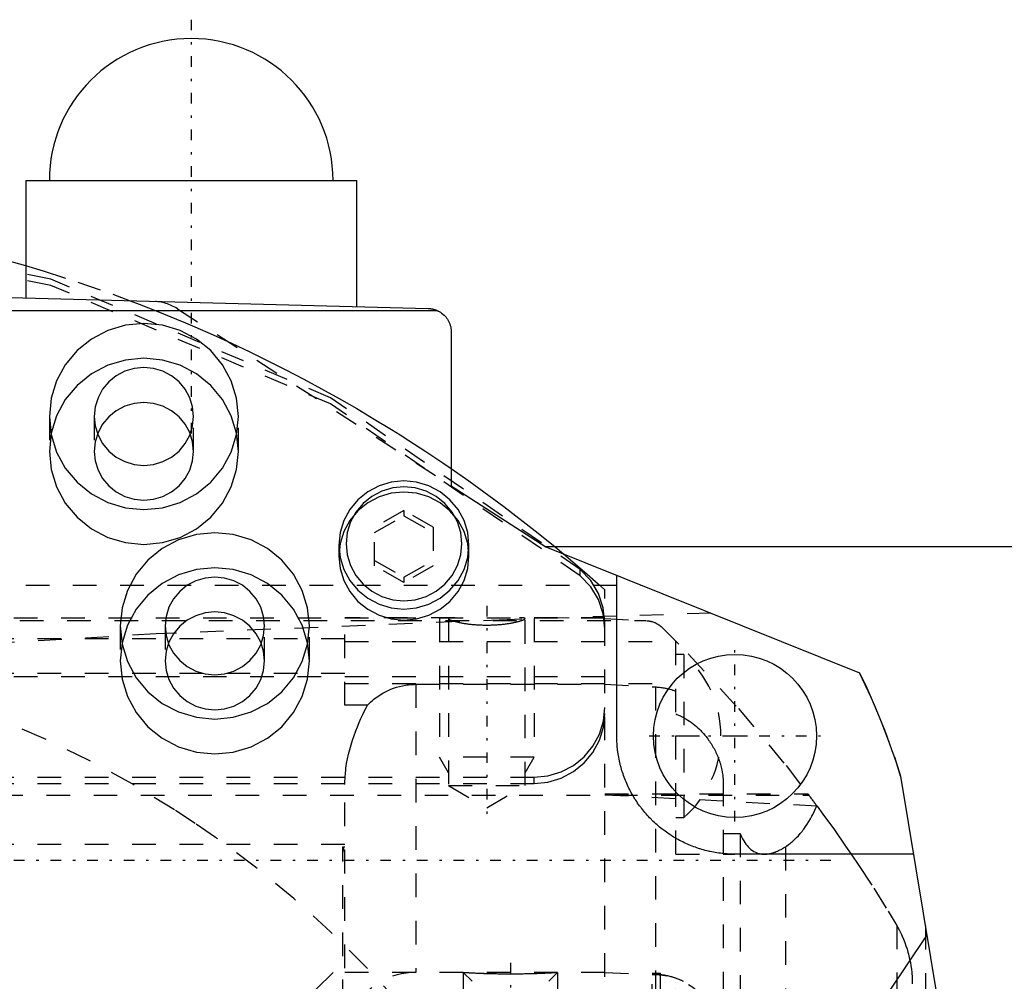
# Model space of a CAD drawing. Extents: x -109 to 109, y -1 to 737.
# Tile 10 of 11: x 18 to 59, y 601 to 641. Entities that reach past the tile are written whole.
import ezdxf

# ---------------------------------------------------------------- set-up
doc = ezdxf.new("R2010")
doc.units = 0
doc.linetypes.add('CENTER', pattern=[1.5, 0.45, -0.5, 0.05, -0.5])
doc.linetypes.add('DASHED', pattern=[2, 1, -1])
for name, color, linetype in [('AM_0', 7, 'CONTINUOUS'), ('AM_3', 7, 'DASHED'), ('AM_7', 7, 'CENTER')]:
    doc.layers.add(name, color=color, linetype=linetype)

msp = doc.modelspace()

# ---------------------------------------------------------------- linework, layer by layer
at = {"layer": 'AM_0', "color": 7, "linetype": 'CONTINUOUS'}
for p, q in [((18, 634.5), (18, 629.529)), ((18, 634.5), (32, 634.5)), ((32, 629.162), (32, 634.5)), ((0, 630), (35.026, 629.083)), ((-24.527, 629), (35.399, 629)), ((36, 628.083), (36, 621.585)), ((36, 621.585), (40, 619)), ((64.8, 619), (40, 619)), ((40, 619), (53.27, 613.666)), ((43, 611), (43, 617.794)), ((55.006, 609.302), (58, 591.16)), ((55.551, 606), (48, 606))]:
    msp.add_line(p, q, dxfattribs=at)
for points in [[(0, 633.5, 0), (0.484, 633.498, 0), (1.458, 633.483, 0), (2.437, 633.453, 0), (2.929, 633.432, 0), (3.422, 633.408, 0), (4.411, 633.347, 0), (5.405, 633.27, 0), (6.403, 633.176, 0), (7.404, 633.067, 0), (8.408, 632.941, 0), (8.911, 632.872, 0), (9.414, 632.798, 0), (10.422, 632.639, 0), (11.432, 632.463, 0), (12.442, 632.269, 0), (13.453, 632.059, 0), (14.463, 631.831, 0), (14.968, 631.711, 0), (15.473, 631.586, 0), (16.482, 631.324, 0), (17.49, 631.044, 0), (17.993, 630.898, 0)], [(35.026, 629.083, 0), (35.037, 629.082, 0), (35.058, 629.081, 0), (35.079, 629.08, 0), (35.089, 629.079, 0), (35.1, 629.078, 0), (35.121, 629.076, 0), (35.142, 629.073, 0), (35.163, 629.07, 0), (35.184, 629.066, 0), (35.205, 629.062, 0), (35.216, 629.06, 0), (35.226, 629.057, 0), (35.247, 629.052, 0), (35.268, 629.047, 0), (35.288, 629.041, 0), (35.309, 629.034, 0), (35.329, 629.027, 0), (35.339, 629.024, 0), (35.35, 629.02, 0), (35.37, 629.012, 0), (35.389, 629.004, 0), (35.399, 629, 0)], [(35.399, 629, 0), (35.404, 628.998, 0), (35.414, 628.993, 0), (35.424, 628.989, 0), (35.429, 628.987, 0), (35.433, 628.984, 0), (35.443, 628.98, 0), (35.453, 628.975, 0), (35.486, 628.957, 0), (35.541, 628.924, 0), (35.568, 628.906, 0), (35.594, 628.887, 0), (35.645, 628.848, 0), (35.693, 628.804, 0), (35.738, 628.758, 0), (35.78, 628.709, 0), (35.818, 628.658, 0), (35.836, 628.631, 0), (35.854, 628.604, 0), (35.885, 628.548, 0), (35.914, 628.49, 0), (35.938, 628.43, 0), (35.958, 628.369, 0), (35.975, 628.307, 0), (35.981, 628.275, 0), (35.987, 628.244, 0), (35.995, 628.18, 0), (35.999, 628.115, 0), (36, 628.083, 0)], [(35.999, 622.31, 0), (36.748, 621.787, 0), (38.225, 620.706, 0), (39.674, 619.58, 0), (40.388, 619, 0)], [(48, 606, 0), (47.964, 606, 0), (47.891, 606.001, 0), (47.818, 606.003, 0), (47.782, 606.005, 0), (47.746, 606.006, 0), (47.673, 606.011, 0), (47.6, 606.016, 0), (47.528, 606.022, 0), (47.456, 606.03, 0), (47.383, 606.038, 0), (47.347, 606.043, 0), (47.311, 606.048, 0), (47.239, 606.058, 0), (47.168, 606.07, 0), (47.096, 606.082, 0), (47.025, 606.096, 0), (46.953, 606.111, 0), (46.918, 606.119, 0), (46.882, 606.127, 0), (46.812, 606.143, 0), (46.741, 606.161, 0), (46.706, 606.17, 0), (46.671, 606.18, 0), (46.601, 606.2, 0), (46.531, 606.221, 0), (46.496, 606.231, 0), (46.462, 606.242, 0), (46.393, 606.265, 0), (46.324, 606.289, 0), (46.256, 606.314, 0), (46.188, 606.34, 0), (46.12, 606.367, 0), (46.087, 606.381, 0), (46.053, 606.395, 0), (45.986, 606.423, 0), (45.92, 606.453, 0), (45.854, 606.484, 0), (45.789, 606.516, 0), (45.724, 606.548, 0), (45.691, 606.565, 0), (45.659, 606.582, 0), (45.595, 606.616, 0), (45.532, 606.652, 0), (45.469, 606.688, 0), (45.406, 606.725, 0), (45.344, 606.764, 0), (45.314, 606.783, 0), (45.283, 606.803, 0), (45.222, 606.843, 0), (45.162, 606.883, 0), (45.102, 606.925, 0), (45.043, 606.968, 0), (44.985, 607.011, 0), (44.956, 607.033, 0), (44.927, 607.055, 0), (44.87, 607.101, 0), (44.814, 607.147, 0), (44.758, 607.193, 0), (44.703, 607.241, 0), (44.649, 607.289, 0), (44.622, 607.314, 0), (44.595, 607.338, 0), (44.542, 607.388, 0), (44.49, 607.439, 0), (44.464, 607.464, 0), (44.439, 607.49, 0), (44.388, 607.542, 0), (44.338, 607.595, 0), (44.314, 607.622, 0), (44.289, 607.649, 0), (44.241, 607.703, 0), (44.193, 607.758, 0), (44.147, 607.814, 0), (44.101, 607.87, 0), (44.055, 607.927, 0), (44.033, 607.956, 0), (44.011, 607.985, 0), (43.968, 608.043, 0), (43.925, 608.102, 0), (43.883, 608.162, 0), (43.843, 608.222, 0), (43.803, 608.283, 0), (43.783, 608.314, 0), (43.764, 608.344, 0), (43.725, 608.406, 0), (43.688, 608.469, 0), (43.652, 608.532, 0), (43.616, 608.595, 0), (43.582, 608.659, 0), (43.565, 608.691, 0), (43.548, 608.724, 0), (43.516, 608.789, 0), (43.484, 608.854, 0), (43.453, 608.92, 0), (43.423, 608.986, 0), (43.395, 609.053, 0), (43.381, 609.087, 0), (43.367, 609.12, 0), (43.34, 609.188, 0), (43.314, 609.256, 0), (43.289, 609.324, 0), (43.265, 609.393, 0), (43.242, 609.462, 0), (43.231, 609.496, 0), (43.221, 609.531, 0), (43.2, 609.601, 0), (43.18, 609.671, 0), (43.17, 609.706, 0), (43.161, 609.741, 0), (43.143, 609.812, 0), (43.127, 609.882, 0), (43.119, 609.918, 0), (43.111, 609.953, 0), (43.096, 610.025, 0), (43.082, 610.096, 0), (43.07, 610.168, 0), (43.058, 610.239, 0), (43.048, 610.311, 0), (43.043, 610.347, 0), (43.038, 610.383, 0), (43.03, 610.456, 0), (43.022, 610.528, 0), (43.016, 610.6, 0), (43.011, 610.673, 0), (43.006, 610.746, 0), (43.005, 610.782, 0), (43.003, 610.818, 0), (43.001, 610.891, 0), (43, 610.964, 0), (43, 611, 0)], [(46.12, 589.47, 0), (47.862, 591.472, 0), (51.259, 595.696, 0), (54.531, 600.204, 0), (56.118, 602.562, 0)]]:
    msp.add_polyline3d(points, dxfattribs=at)
msp.add_circle((48, 611), 3.45, dxfattribs=at)
for centre, radius, start, end in [((25, 634.5), 6, 0, 180), ((27, 600.69), 29.3, 17.0925, 26.287)]:
    msp.add_arc(centre, radius, start, end, dxfattribs=at)
at = {"layer": 'AM_3', "color": 6, "linetype": 'DASHED'}
for p, q in [((24.422, 629.068), (36, 621.585)), ((19, 624.516), (19, 623.04)), ((20.9, 624.516), (20.9, 623.04)), ((25.1, 623.04), (25.1, 624.516)), ((27, 623.04), (27, 624.516)), ((34, 620.54), (32.76, 619.835)), ((35.24, 619.835), (34, 620.54)), ((34, 620.54), (34, 620.314)), ((32.76, 619.609), (34, 620.314)), ((34, 620.314), (35.24, 619.609)), ((32.76, 618.199), (32.76, 619.835)), ((35.24, 619.835), (35.24, 618.199)), ((31.25, 619.077), (31.25, 618.609)), ((36.75, 618.609), (36.75, 619.077)), ((40.388, 619), (40.752, 618.698)), ((32.76, 618.424), (34, 617.719)), ((34, 617.494), (32.76, 618.199)), ((34, 617.719), (35.24, 618.424)), ((35.24, 618.199), (34, 617.494)), ((41.459, 617.776), (41.459, 618.035)), ((34, 617.719), (34, 617.494)), ((2, 617.382), (44.025, 617.382)), ((42.5, 526.816), (42.5, 617.181)), ((-42.5, 616), (42.5, 616)), ((36.145, 616), (31.5, 616)), ((31.5, 612.296), (31.5, 616)), ((35.5, 615.964), (35.5, 610.1)), ((35.879, 615.964), (35.879, 608.9)), ((42.5, 616), (38.855, 616)), ((39.121, 608.9), (39.121, 615.964)), ((39.5, 615.964), (39.5, 610.1)), ((42.5, 615.97), (44.267, 615.877)), ((-44.247, 615.878), (44.247, 615.878)), ((22, 615.653), (22, 614.177)), ((23.9, 615.653), (23.9, 614.177)), ((28.1, 614.177), (28.1, 615.653)), ((30, 614.177), (30, 615.653)), ((-31.5, 615.12), (31.5, 615.12)), ((31.5, 615), (45.5, 615)), ((45.5, 606), (45.5, 615.008)), ((45.843, 614.45), (45.5, 614.45)), ((45.843, 614.45), (45.843, 607.55)), ((42.5, 613.5), (-42.5, 613.5)), ((-31.5, 613.65), (31.5, 613.65)), ((31.5, 613.219), (45.5, 613.219)), ((34.5, 613.184), (34.5, 601)), ((34.5, 613.184), (42.5, 613.184)), ((42.5, 613.184), (44.639, 613.075)), ((44.639, 613.075), (44.639, 600.917)), ((32.451, 612.296), (31.5, 612.296)), ((45.5, 611), (49.143, 611)), ((39.5, 610.1), (35.5, 610.1)), ((35.879, 609.444), (35.5, 610.1)), ((39.121, 609.444), (39.5, 610.1)), ((-39.5, 609.253), (39.5, 609.253)), ((-39.5, 608.994), (39.5, 608.994)), ((31.5, 531.183), (31.5, 608.95)), ((35.879, 608.9), (37.5, 607.964)), ((35.879, 608.9), (39.121, 608.9)), ((37.5, 607.964), (39.121, 608.9)), ((39.5, 608.994), (39.5, 609.253)), ((47.5, 609.025), (47.5, 530.975)), ((-51.124, 608.501), (51.124, 608.501)), ((42.5, 608.557), (51.082, 608.557)), ((51.476, 608.03), (42.5, 608.5)), ((45.5, 607.55), (45.843, 607.55)), ((47.5, 606.878), (48.219, 606.878)), ((48.219, 606.878), (48.219, 533.122)), ((-31.5, 606.42), (31.5, 606.42)), ((31.416, 533.691), (31.416, 606.309)), ((31.416, 606.309), (31.5, 606.309)), ((45.5, 606), (48, 606)), ((50.139, 606.314), (50.139, 533.686)), ((54.78, 603.094), (54.842, 602.987)), ((54.842, 602.987), (54.842, 574.5)), ((56.052, 602.961), (56.052, 538.675)), ((31, 601), (29, 599)), ((42.5, 601), (31, 601)), ((31, 539), (31, 601)), ((36.5, 601), (36.879, 600.621)), ((36.5, 601), (36.5, 595)), ((40.121, 600.621), (40.5, 601)), ((40.5, 601), (40.5, 595)), ((42.5, 601), (44.639, 600.901)), ((44.843, 600.95), (44.5, 600.95)), ((44.5, 593.5), (44.5, 600.95)), ((44.843, 594.05), (44.843, 600.95)), ((44.639, 600.917), (44.5, 600.923)), ((44.639, 600.901), (44.639, 574.5))]:
    msp.add_line(p, q, dxfattribs=at)
for points in [[(41.459, 618.035), (30.896, 625.302), (19.062, 630.319), (6.442, 632.88), (-6.442, 632.88), (-19.062, 630.319), (-30.896, 625.302), (-41.459, 618.035)], [(41.459, 617.776), (30.896, 625.043), (19.062, 630.06), (6.442, 632.621), (-6.442, 632.621), (-19.062, 630.06), (-30.896, 625.043), (-41.459, 617.776)], [(25.1, 624.516), (25.06, 624.92), (24.94, 625.308), (24.746, 625.665), (24.485, 625.979), (24.167, 626.236), (23.804, 626.427), (23.41, 626.545), (23, 626.584), (22.59, 626.545), (22.196, 626.427), (21.833, 626.236), (21.515, 625.979), (21.254, 625.665), (21.06, 625.308), (20.94, 624.92), (20.9, 624.516)], [(20.9, 624.516), (20.94, 624.113), (21.06, 623.725), (21.254, 623.367), (21.515, 623.054), (21.833, 622.797), (22.196, 622.606), (22.59, 622.488), (23, 622.448), (23.41, 622.488), (23.804, 622.606), (24.167, 622.797), (24.485, 623.054), (24.746, 623.367), (24.94, 623.725), (25.06, 624.113), (25.1, 624.516)], [(36.75, 619.077), (36.697, 619.606), (36.541, 620.114), (36.287, 620.582), (35.945, 620.992), (35.528, 621.329), (35.052, 621.579), (34.536, 621.734), (34, 621.786), (33.463, 621.734), (32.948, 621.579), (32.472, 621.329), (32.055, 620.992), (31.713, 620.582), (31.459, 620.114), (31.303, 619.606), (31.25, 619.077)], [(31.25, 619.077), (31.303, 618.549), (31.459, 618.041), (31.713, 617.573), (32.055, 617.162), (32.472, 616.826), (32.948, 616.575), (33.463, 616.421), (34, 616.369), (34.536, 616.421), (35.052, 616.575), (35.528, 616.826), (35.945, 617.162), (36.287, 617.573), (36.541, 618.041), (36.697, 618.549), (36.75, 619.077)], [(42.5, 615.797), (42.431, 616.427), (42.227, 617.028), (41.898, 617.572), (41.459, 618.035)], [(42.5, 615.538), (42.431, 616.168), (42.227, 616.769), (41.898, 617.314), (41.459, 617.776)], [(39.5, 609.253), (40.085, 609.31), (40.648, 609.478), (41.167, 609.751), (41.621, 610.118), (41.994, 610.566), (42.272, 611.077), (42.442, 611.631), (42.5, 612.207)], [(39.5, 608.994), (40.085, 609.051), (40.648, 609.219), (41.167, 609.492), (41.621, 609.859), (41.994, 610.307), (42.272, 610.818), (42.442, 611.372), (42.5, 611.949)]]:
    msp.add_lwpolyline(points, dxfattribs=at)
for points in [[(19, 624.516), (19.077, 623.748), (19.304, 623.009), (19.674, 622.328), (20.172, 621.731), (20.778, 621.241), (21.469, 620.877), (22.22, 620.653), (23, 620.577), (23.78, 620.653), (24.531, 620.877), (25.222, 621.241), (25.828, 621.731), (26.326, 622.328), (26.696, 623.009), (26.923, 623.748), (27, 624.516), (26.923, 625.285), (26.696, 626.024), (26.326, 626.705), (25.828, 627.302), (25.222, 627.792), (24.531, 628.156), (23.78, 628.38), (23, 628.455), (22.22, 628.38), (21.469, 628.156), (20.778, 627.792), (20.172, 627.302), (19.674, 626.705), (19.304, 626.024), (19.077, 625.285)], [(19, 623.04), (19.077, 622.272), (19.304, 621.533), (19.674, 620.852), (20.172, 620.255), (20.778, 619.765), (21.469, 619.401), (22.22, 619.177), (23, 619.101), (23.78, 619.177), (24.531, 619.401), (25.222, 619.765), (25.828, 620.255), (26.326, 620.852), (26.696, 621.533), (26.923, 622.272), (27, 623.04), (26.923, 623.809), (26.696, 624.548), (26.326, 625.229), (25.828, 625.826), (25.222, 626.316), (24.531, 626.68), (23.78, 626.904), (23, 626.979), (22.22, 626.904), (21.469, 626.68), (20.778, 626.316), (20.172, 625.826), (19.674, 625.229), (19.304, 624.548), (19.077, 623.809)], [(25.1, 623.04), (25.06, 623.444), (24.94, 623.832), (24.746, 624.189), (24.485, 624.503), (24.167, 624.76), (23.804, 624.951), (23.41, 625.069), (23, 625.108), (22.59, 625.069), (22.196, 624.951), (21.833, 624.76), (21.515, 624.503), (21.254, 624.189), (21.06, 623.832), (20.94, 623.444), (20.9, 623.04), (20.94, 622.637), (21.06, 622.249), (21.254, 621.891), (21.515, 621.578), (21.833, 621.321), (22.196, 621.13), (22.59, 621.012), (23, 620.972), (23.41, 621.012), (23.804, 621.13), (24.167, 621.321), (24.485, 621.578), (24.746, 621.891), (24.94, 622.249), (25.06, 622.637)], [(31.55, 619.129), (31.597, 618.659), (31.736, 618.206), (31.963, 617.789), (32.268, 617.423), (32.639, 617.123), (33.062, 616.9), (33.522, 616.763), (34, 616.717), (34.478, 616.763), (34.938, 616.9), (35.361, 617.123), (35.732, 617.423), (36.037, 617.789), (36.264, 618.206), (36.403, 618.659), (36.45, 619.129), (36.403, 619.6), (36.264, 620.053), (36.037, 620.47), (35.732, 620.836), (35.361, 621.136), (34.938, 621.359), (34.478, 621.496), (34, 621.542), (33.522, 621.496), (33.062, 621.359), (32.639, 621.136), (32.268, 620.836), (31.963, 620.47), (31.736, 620.053), (31.597, 619.6)], [(31.25, 618.609), (31.303, 618.08), (31.459, 617.572), (31.713, 617.104), (32.055, 616.694), (32.472, 616.357), (32.948, 616.106), (33.463, 615.952), (34, 615.9), (34.536, 615.952), (35.052, 616.106), (35.528, 616.357), (35.945, 616.694), (36.287, 617.104), (36.541, 617.572), (36.697, 618.08), (36.75, 618.609), (36.697, 619.137), (36.541, 619.645), (36.287, 620.113), (35.945, 620.524), (35.528, 620.86), (35.052, 621.111), (34.536, 621.265), (34, 621.317), (33.463, 621.265), (32.948, 621.111), (32.472, 620.86), (32.055, 620.524), (31.713, 620.113), (31.459, 619.645), (31.303, 619.137)], [(22, 615.653), (22.077, 614.884), (22.304, 614.145), (22.674, 613.464), (23.172, 612.867), (23.778, 612.378), (24.469, 612.014), (25.22, 611.789), (26, 611.714), (26.78, 611.789), (27.531, 612.014), (28.222, 612.378), (28.828, 612.867), (29.326, 613.464), (29.696, 614.145), (29.923, 614.884), (30, 615.653), (29.923, 616.421), (29.696, 617.16), (29.326, 617.841), (28.828, 618.438), (28.222, 618.928), (27.531, 619.292), (26.78, 619.516), (26, 619.592), (25.22, 619.516), (24.469, 619.292), (23.778, 618.928), (23.172, 618.438), (22.674, 617.841), (22.304, 617.16), (22.077, 616.421)], [(22, 614.177), (22.077, 613.408), (22.304, 612.669), (22.674, 611.988), (23.172, 611.391), (23.778, 610.902), (24.469, 610.538), (25.22, 610.313), (26, 610.238), (26.78, 610.313), (27.531, 610.538), (28.222, 610.902), (28.828, 611.391), (29.326, 611.988), (29.696, 612.669), (29.923, 613.408), (30, 614.177), (29.923, 614.945), (29.696, 615.684), (29.326, 616.365), (28.828, 616.962), (28.222, 617.452), (27.531, 617.816), (26.78, 618.04), (26, 618.116), (25.22, 618.04), (24.469, 617.816), (23.778, 617.452), (23.172, 616.962), (22.674, 616.365), (22.304, 615.684), (22.077, 614.945)], [(28.1, 615.653), (28.06, 616.056), (27.94, 616.444), (27.746, 616.802), (27.485, 617.115), (27.167, 617.372), (26.804, 617.564), (26.41, 617.681), (26, 617.721), (25.59, 617.681), (25.196, 617.564), (24.833, 617.372), (24.515, 617.115), (24.254, 616.802), (24.06, 616.444), (23.94, 616.056), (23.9, 615.653), (23.94, 615.249), (24.06, 614.861), (24.254, 614.504), (24.515, 614.191), (24.833, 613.933), (25.196, 613.742), (25.59, 613.625), (26, 613.585), (26.41, 613.625), (26.804, 613.742), (27.167, 613.933), (27.485, 614.191), (27.746, 614.504), (27.94, 614.861), (28.06, 615.249)], [(28.1, 614.177), (28.06, 614.58), (27.94, 614.968), (27.746, 615.326), (27.485, 615.639), (27.167, 615.896), (26.804, 616.088), (26.41, 616.205), (26, 616.245), (25.59, 616.205), (25.196, 616.088), (24.833, 615.896), (24.515, 615.639), (24.254, 615.326), (24.06, 614.968), (23.94, 614.58), (23.9, 614.177), (23.94, 613.773), (24.06, 613.385), (24.254, 613.028), (24.515, 612.715), (24.833, 612.457), (25.196, 612.266), (25.59, 612.149), (26, 612.109), (26.41, 612.149), (26.804, 612.266), (27.167, 612.457), (27.485, 612.715), (27.746, 613.028), (27.94, 613.385), (28.06, 613.773)]]:
    msp.add_lwpolyline(points, close=True, dxfattribs=at)
for points in [[(17.993, 630.898, 0), (18.733, 630.674, 0), (20.21, 630.198, 0), (21.68, 629.684, 0), (22.412, 629.413, 0)], [(22.412, 629.413, 0), (22.806, 629.263, 0), (23.592, 628.955, 0), (24.375, 628.635, 0), (24.765, 628.472, 0), (25.155, 628.305, 0), (25.931, 627.964, 0), (26.704, 627.612, 0), (27.474, 627.249, 0), (28.239, 626.875, 0), (29.001, 626.491, 0), (29.38, 626.294, 0), (29.758, 626.096, 0), (30.511, 625.69, 0), (31.259, 625.273, 0), (32.002, 624.846, 0), (32.741, 624.408, 0), (33.474, 623.96, 0), (33.839, 623.732, 0), (34.203, 623.502, 0), (34.925, 623.033, 0), (35.642, 622.553, 0), (35.999, 622.31, 0)], [(40.752, 618.698, 0), (41.047, 618.45, 0), (41.632, 617.948, 0), (42.212, 617.438, 0), (42.5, 617.181, 0)], [(46.98, 616.194, 0), (38.362, 615.916, 0), (23.52, 615.314, 0), (12.116, 614.663, 0), (7.779, 614.322, 0)], [(36.119, 616, 0), (36.106, 616, 0), (36.081, 616, 0), (36.058, 615.999, 0), (36.046, 615.999, 0), (36.035, 615.999, 0), (36.015, 615.998, 0), (35.995, 615.997, 0), (35.977, 615.996, 0), (35.961, 615.994, 0), (35.946, 615.993, 0), (35.939, 615.992, 0), (35.932, 615.991, 0), (35.92, 615.988, 0), (35.91, 615.986, 0), (35.901, 615.983, 0), (35.894, 615.98, 0), (35.888, 615.977, 0), (35.885, 615.975, 0), (35.883, 615.973, 0), (35.881, 615.97, 0), (35.879, 615.966, 0), (35.879, 615.964, 0)], [(35.879, 615.964, 0), (35.879, 615.962, 0), (35.88, 615.958, 0), (35.883, 615.954, 0), (35.885, 615.951, 0), (35.887, 615.949, 0), (35.892, 615.944, 0), (35.899, 615.939, 0), (35.907, 615.934, 0), (35.917, 615.928, 0), (35.927, 615.923, 0), (35.933, 615.92, 0), (35.94, 615.917, 0), (35.953, 615.911, 0), (35.968, 615.904, 0), (35.985, 615.898, 0), (36.002, 615.892, 0), (36.021, 615.885, 0), (36.031, 615.882, 0), (36.042, 615.878, 0), (36.063, 615.871, 0), (36.086, 615.864, 0), (36.098, 615.861, 0), (36.11, 615.858, 0), (36.135, 615.851, 0), (36.161, 615.844, 0), (36.174, 615.84, 0), (36.188, 615.837, 0), (36.216, 615.83, 0), (36.245, 615.823, 0), (36.275, 615.816, 0), (36.305, 615.809, 0), (36.337, 615.803, 0), (36.352, 615.799, 0), (36.368, 615.796, 0), (36.401, 615.79, 0), (36.436, 615.783, 0), (36.471, 615.777, 0), (36.507, 615.77, 0), (36.545, 615.764, 0), (36.564, 615.761, 0), (36.583, 615.758, 0), (36.623, 615.752, 0), (36.663, 615.747, 0), (36.705, 615.741, 0), (36.747, 615.736, 0), (36.789, 615.731, 0), (36.811, 615.728, 0), (36.833, 615.726, 0), (36.877, 615.721, 0), (36.922, 615.717, 0), (36.967, 615.713, 0), (37.013, 615.709, 0), (37.059, 615.706, 0), (37.082, 615.704, 0), (37.105, 615.703, 0), (37.152, 615.7, 0), (37.198, 615.697, 0), (37.245, 615.695, 0), (37.292, 615.694, 0), (37.338, 615.692, 0), (37.362, 615.692, 0), (37.385, 615.691, 0), (37.431, 615.691, 0), (37.477, 615.69, 0), (37.5, 615.69, 0), (37.523, 615.69, 0), (37.569, 615.691, 0), (37.615, 615.691, 0), (37.638, 615.692, 0), (37.662, 615.692, 0), (37.708, 615.694, 0), (37.755, 615.695, 0), (37.802, 615.697, 0), (37.848, 615.7, 0), (37.895, 615.703, 0), (37.918, 615.704, 0), (37.941, 615.706, 0), (37.987, 615.709, 0), (38.033, 615.713, 0), (38.078, 615.717, 0), (38.123, 615.721, 0), (38.167, 615.726, 0), (38.189, 615.728, 0), (38.211, 615.731, 0), (38.253, 615.736, 0), (38.295, 615.741, 0), (38.337, 615.747, 0), (38.377, 615.752, 0), (38.417, 615.758, 0), (38.436, 615.761, 0), (38.455, 615.764, 0), (38.493, 615.77, 0), (38.529, 615.777, 0), (38.564, 615.783, 0), (38.599, 615.79, 0), (38.632, 615.796, 0), (38.648, 615.799, 0), (38.663, 615.803, 0), (38.695, 615.809, 0), (38.725, 615.816, 0), (38.755, 615.823, 0), (38.784, 615.83, 0), (38.812, 615.837, 0), (38.826, 615.84, 0), (38.839, 615.844, 0), (38.865, 615.851, 0), (38.89, 615.858, 0), (38.902, 615.861, 0), (38.914, 615.864, 0), (38.937, 615.871, 0), (38.958, 615.878, 0), (38.969, 615.882, 0), (38.979, 615.885, 0), (38.998, 615.892, 0), (39.015, 615.898, 0), (39.032, 615.904, 0), (39.047, 615.911, 0), (39.06, 615.917, 0), (39.067, 615.92, 0), (39.073, 615.923, 0), (39.083, 615.928, 0), (39.093, 615.934, 0), (39.101, 615.939, 0), (39.108, 615.944, 0), (39.113, 615.949, 0), (39.115, 615.951, 0), (39.117, 615.954, 0), (39.12, 615.958, 0), (39.121, 615.962, 0), (39.121, 615.964, 0)], [(39.121, 615.964, 0), (39.121, 615.966, 0), (39.119, 615.97, 0), (39.117, 615.973, 0), (39.115, 615.975, 0), (39.112, 615.977, 0), (39.106, 615.98, 0), (39.099, 615.983, 0), (39.09, 615.986, 0), (39.08, 615.988, 0), (39.068, 615.991, 0), (39.061, 615.992, 0), (39.054, 615.993, 0), (39.039, 615.994, 0), (39.023, 615.996, 0), (39.005, 615.997, 0), (38.985, 615.998, 0), (38.965, 615.999, 0), (38.954, 615.999, 0), (38.942, 615.999, 0), (38.919, 616, 0), (38.894, 616, 0), (38.881, 616, 0)], [(44.267, 615.877, 0), (44.27, 615.877, 0), (44.277, 615.877, 0), (44.283, 615.876, 0), (44.287, 615.876, 0), (44.29, 615.876, 0), (44.297, 615.875, 0), (44.303, 615.875, 0), (44.31, 615.874, 0), (44.317, 615.874, 0), (44.323, 615.873, 0), (44.327, 615.872, 0), (44.33, 615.872, 0), (44.337, 615.871, 0), (44.343, 615.87, 0), (44.35, 615.87, 0), (44.357, 615.869, 0), (44.363, 615.868, 0), (44.367, 615.867, 0), (44.37, 615.867, 0), (44.377, 615.866, 0), (44.383, 615.864, 0), (44.387, 615.864, 0), (44.39, 615.863, 0), (44.397, 615.862, 0), (44.403, 615.861, 0), (44.406, 615.86, 0), (44.41, 615.859, 0), (44.416, 615.858, 0), (44.423, 615.857, 0), (44.429, 615.855, 0), (44.436, 615.854, 0), (44.443, 615.852, 0), (44.446, 615.852, 0), (44.449, 615.851, 0), (44.456, 615.849, 0), (44.462, 615.848, 0), (44.469, 615.846, 0), (44.475, 615.844, 0), (44.482, 615.842, 0), (44.485, 615.841, 0), (44.488, 615.841, 0), (44.495, 615.839, 0), (44.501, 615.837, 0), (44.523, 615.83, 0), (44.561, 615.817, 0), (44.599, 615.802, 0), (44.618, 615.794, 0), (44.636, 615.786, 0), (44.672, 615.768, 0), (44.708, 615.749, 0), (44.742, 615.728, 0), (44.776, 615.706, 0), (44.809, 615.683, 0), (44.825, 615.671, 0), (44.841, 615.658, 0), (44.872, 615.632, 0), (44.901, 615.605, 0), (44.916, 615.591, 0)], [(44.916, 615.591, 0), (46.022, 614.474, 0), (48.151, 612.16, 0), (50.163, 609.745, 0), (51.124, 608.501, 0)], [(38.188, 593.804, 0), (37.623, 594.688, 0), (36.431, 596.416, 0), (35.159, 598.086, 0), (34.495, 598.898, 0), (33.811, 599.695, 0), (32.39, 601.239, 0), (30.898, 602.716, 0), (29.339, 604.121, 0), (27.716, 605.452, 0), (26.033, 606.706, 0), (25.17, 607.303, 0), (24.293, 607.88, 0), (22.5, 608.971, 0), (20.658, 609.978, 0), (18.772, 610.898, 0), (16.844, 611.729, 0), (14.88, 612.469, 0), (13.886, 612.804, 0), (12.884, 613.116, 0), (10.859, 613.67, 0), (8.811, 614.129, 0), (7.779, 614.322, 0)], [(53.27, 613.666, 0), (53.574, 613.031, 0), (54.175, 611.644, 0), (54.743, 610.114, 0), (55.006, 609.302, 0)], [(32.451, 612.296, 0), (32.494, 612.34, 0), (32.585, 612.426, 0), (32.682, 612.51, 0), (32.732, 612.551, 0), (32.783, 612.592, 0), (32.889, 612.669, 0), (32.998, 612.741, 0), (33.109, 612.808, 0), (33.22, 612.869, 0), (33.332, 612.924, 0), (33.387, 612.949, 0), (33.443, 612.973, 0), (33.559, 613.018, 0), (33.68, 613.058, 0), (33.804, 613.094, 0), (33.931, 613.124, 0), (34.06, 613.148, 0), (34.124, 613.158, 0), (34.188, 613.166, 0), (34.315, 613.178, 0), (34.439, 613.183, 0), (34.5, 613.184, 0)], [(44.639, 613.075, 0), (44.663, 613.074, 0), (44.711, 613.071, 0), (44.759, 613.067, 0), (44.783, 613.064, 0), (44.808, 613.061, 0), (44.857, 613.055, 0), (44.906, 613.049, 0), (44.955, 613.041, 0), (45.004, 613.032, 0), (45.053, 613.022, 0), (45.077, 613.017, 0), (45.102, 613.012, 0), (45.15, 613.001, 0), (45.198, 612.988, 0), (45.246, 612.975, 0), (45.294, 612.961, 0), (45.341, 612.947, 0), (45.364, 612.939, 0), (45.387, 612.932, 0), (45.433, 612.916, 0), (45.478, 612.899, 0), (45.5, 612.89, 0)], [(31.5, 608.95, 0), (31.501, 609.048, 0), (31.509, 609.243, 0), (31.524, 609.44, 0), (31.534, 609.538, 0), (31.546, 609.637, 0), (31.575, 609.835, 0), (31.612, 610.034, 0), (31.655, 610.232, 0), (31.705, 610.432, 0), (31.761, 610.631, 0), (31.791, 610.73, 0), (31.823, 610.829, 0), (31.889, 611.022, 0), (31.959, 611.21, 0), (32.031, 611.393, 0), (32.106, 611.569, 0), (32.182, 611.741, 0), (32.221, 611.824, 0), (32.259, 611.906, 0), (32.336, 612.066, 0), (32.413, 612.221, 0), (32.451, 612.296, 0)], [(45.5, 611.929, 0), (45.54, 611.913, 0), (45.618, 611.88, 0), (45.695, 611.845, 0), (45.734, 611.827, 0), (45.773, 611.807, 0), (45.851, 611.766, 0), (45.928, 611.722, 0), (46.005, 611.675, 0), (46.081, 611.625, 0), (46.156, 611.573, 0), (46.192, 611.546, 0), (46.229, 611.519, 0), (46.3, 611.463, 0), (46.368, 611.405, 0), (46.435, 611.346, 0), (46.498, 611.286, 0), (46.559, 611.225, 0), (46.588, 611.195, 0), (46.616, 611.164, 0), (46.673, 611.101, 0), (46.73, 611.034, 0), (46.758, 611, 0)], [(46.758, 611, 0), (46.777, 610.976, 0), (46.815, 610.928, 0), (46.851, 610.878, 0), (46.869, 610.854, 0), (46.887, 610.829, 0), (46.922, 610.778, 0), (46.957, 610.727, 0), (46.99, 610.676, 0), (47.022, 610.624, 0), (47.054, 610.571, 0), (47.069, 610.545, 0), (47.084, 610.518, 0), (47.114, 610.465, 0), (47.142, 610.411, 0), (47.17, 610.357, 0), (47.197, 610.302, 0), (47.222, 610.247, 0), (47.235, 610.219, 0), (47.247, 610.191, 0), (47.27, 610.135, 0), (47.293, 610.079, 0), (47.304, 610.051, 0)], [(47.304, 610.051, 0), (47.314, 610.023, 0), (47.334, 609.967, 0), (47.354, 609.91, 0), (47.363, 609.881, 0), (47.372, 609.853, 0), (47.388, 609.796, 0), (47.404, 609.738, 0), (47.419, 609.681, 0), (47.432, 609.623, 0), (47.445, 609.566, 0), (47.45, 609.537, 0), (47.456, 609.508, 0), (47.465, 609.45, 0), (47.474, 609.393, 0), (47.481, 609.336, 0), (47.488, 609.279, 0), (47.492, 609.222, 0), (47.494, 609.194, 0), (47.496, 609.166, 0), (47.499, 609.109, 0), (47.5, 609.053, 0), (47.5, 609.025, 0)], [(50.139, 606.314, 0), (50.183, 606.343, 0), (50.269, 606.405, 0), (50.355, 606.471, 0), (50.397, 606.506, 0), (50.439, 606.542, 0), (50.521, 606.617, 0), (50.603, 606.698, 0), (50.682, 606.782, 0), (50.76, 606.871, 0), (50.837, 606.965, 0), (50.874, 607.013, 0), (50.911, 607.063, 0), (50.984, 607.164, 0), (51.054, 607.27, 0), (51.123, 607.38, 0), (51.19, 607.494, 0), (51.254, 607.611, 0), (51.286, 607.671, 0), (51.316, 607.732, 0), (51.376, 607.856, 0), (51.434, 607.983, 0), (51.462, 608.048, 0)], [(51.476, 608.03, 0), (51.721, 607.695, 0), (52.205, 607.022, 0), (52.681, 606.342, 0), (52.915, 606, 0)], [(48.219, 606.878, 0), (48.24, 606.829, 0), (48.281, 606.736, 0), (48.325, 606.65, 0), (48.347, 606.609, 0), (48.369, 606.569, 0), (48.415, 606.495, 0), (48.462, 606.427, 0), (48.512, 606.364, 0), (48.564, 606.305, 0), (48.618, 606.25, 0), (48.646, 606.225, 0), (48.675, 606.201, 0), (48.735, 606.156, 0), (48.797, 606.117, 0), (48.861, 606.084, 0), (48.927, 606.056, 0), (48.995, 606.033, 0), (49.029, 606.025, 0), (49.064, 606.017, 0), (49.136, 606.006, 0), (49.208, 606.001, 0), (49.245, 606, 0)], [(31.5, 605.961, 0), (31.498, 606.017, 0), (31.479, 606.133, 0), (31.442, 606.25, 0), (31.416, 606.309, 0)], [(49.245, 606, 0), (49.268, 606, 0), (49.315, 606.002, 0), (49.362, 606.006, 0), (49.385, 606.009, 0), (49.409, 606.013, 0), (49.456, 606.021, 0), (49.503, 606.03, 0), (49.551, 606.042, 0), (49.598, 606.055, 0), (49.646, 606.07, 0), (49.67, 606.079, 0), (49.695, 606.088, 0), (49.745, 606.107, 0), (49.795, 606.128, 0), (49.847, 606.151, 0), (49.899, 606.176, 0), (49.951, 606.203, 0), (49.978, 606.218, 0), (50.004, 606.233, 0), (50.058, 606.264, 0), (50.112, 606.297, 0), (50.139, 606.314, 0)], [(52.915, 606, 0), (53.237, 605.523, 0), (53.867, 604.559, 0), (54.48, 603.585, 0), (54.78, 603.094, 0)], [(54.842, 602.987, 0), (54.879, 602.922, 0), (54.948, 602.792, 0), (55.011, 602.664, 0), (55.041, 602.6, 0), (55.071, 602.535, 0), (55.128, 602.402, 0), (55.181, 602.266, 0), (55.23, 602.128, 0), (55.276, 601.988, 0), (55.318, 601.847, 0), (55.337, 601.776, 0), (55.355, 601.704, 0), (55.388, 601.561, 0), (55.417, 601.418, 0), (55.441, 601.274, 0), (55.461, 601.131, 0), (55.477, 600.99, 0), (55.483, 600.919, 0), (55.488, 600.849, 0), (55.496, 600.711, 0), (55.5, 600.575, 0), (55.5, 600.508, 0)], [(36.5, 601, 0), (36.5, 601, 0), (36.502, 601, 0), (36.505, 601, 0), (36.507, 601, 0), (36.51, 600.999, 0), (36.517, 600.999, 0), (36.525, 600.998, 0), (36.536, 600.998, 0), (36.548, 600.997, 0), (36.561, 600.996, 0), (36.569, 600.996, 0), (36.577, 600.995, 0), (36.594, 600.994, 0), (36.613, 600.993, 0), (36.634, 600.992, 0), (36.656, 600.991, 0), (36.68, 600.99, 0), (36.693, 600.989, 0), (36.706, 600.988, 0), (36.733, 600.987, 0), (36.761, 600.985, 0), (36.776, 600.984, 0), (36.791, 600.984, 0), (36.823, 600.982, 0), (36.856, 600.98, 0), (36.872, 600.98, 0), (36.89, 600.979, 0), (36.925, 600.977, 0), (36.961, 600.975, 0), (36.998, 600.974, 0), (37.037, 600.972, 0), (37.076, 600.97, 0), (37.095, 600.969, 0), (37.115, 600.968, 0), (37.157, 600.967, 0), (37.199, 600.965, 0), (37.243, 600.963, 0), (37.288, 600.962, 0), (37.335, 600.96, 0), (37.358, 600.959, 0), (37.382, 600.958, 0), (37.431, 600.957, 0), (37.481, 600.955, 0), (37.532, 600.954, 0), (37.583, 600.952, 0), (37.636, 600.951, 0), (37.662, 600.95, 0), (37.689, 600.949, 0), (37.743, 600.948, 0), (37.798, 600.947, 0), (37.853, 600.946, 0), (37.909, 600.945, 0), (37.965, 600.944, 0), (37.993, 600.943, 0), (38.021, 600.943, 0), (38.078, 600.942, 0), (38.135, 600.941, 0), (38.191, 600.941, 0), (38.248, 600.94, 0), (38.305, 600.94, 0), (38.333, 600.94, 0), (38.361, 600.94, 0), (38.417, 600.939, 0), (38.472, 600.939, 0), (38.5, 600.939, 0), (38.528, 600.939, 0), (38.583, 600.939, 0), (38.639, 600.94, 0), (38.667, 600.94, 0), (38.695, 600.94, 0), (38.752, 600.94, 0), (38.809, 600.941, 0), (38.865, 600.941, 0), (38.922, 600.942, 0), (38.979, 600.943, 0), (39.007, 600.943, 0), (39.035, 600.944, 0), (39.091, 600.945, 0), (39.147, 600.946, 0), (39.202, 600.947, 0), (39.257, 600.948, 0), (39.311, 600.949, 0), (39.338, 600.95, 0), (39.364, 600.951, 0), (39.417, 600.952, 0), (39.468, 600.954, 0), (39.519, 600.955, 0), (39.569, 600.957, 0), (39.618, 600.958, 0), (39.642, 600.959, 0), (39.665, 600.96, 0), (39.712, 600.962, 0), (39.757, 600.963, 0), (39.801, 600.965, 0), (39.843, 600.967, 0), (39.885, 600.968, 0), (39.905, 600.969, 0), (39.924, 600.97, 0), (39.963, 600.972, 0), (40.002, 600.974, 0), (40.039, 600.975, 0), (40.075, 600.977, 0), (40.11, 600.979, 0), (40.128, 600.98, 0), (40.144, 600.98, 0), (40.177, 600.982, 0), (40.209, 600.984, 0), (40.224, 600.984, 0), (40.239, 600.985, 0), (40.267, 600.987, 0), (40.294, 600.988, 0), (40.307, 600.989, 0), (40.32, 600.99, 0), (40.344, 600.991, 0), (40.366, 600.992, 0), (40.387, 600.993, 0), (40.406, 600.994, 0), (40.423, 600.995, 0), (40.431, 600.996, 0), (40.439, 600.996, 0), (40.452, 600.997, 0), (40.464, 600.998, 0), (40.475, 600.998, 0), (40.483, 600.999, 0), (40.49, 600.999, 0), (40.493, 601, 0), (40.495, 601, 0), (40.498, 601, 0), (40.5, 601, 0), (40.5, 601, 0)], [(45.817, 600.616, 0), (45.78, 600.633, 0), (45.743, 600.65, 0), (45.725, 600.659, 0), (45.706, 600.667, 0), (45.67, 600.682, 0), (45.634, 600.698, 0), (45.597, 600.712, 0), (45.559, 600.727, 0), (45.521, 600.741, 0), (45.502, 600.748, 0), (45.483, 600.754, 0), (45.444, 600.768, 0), (45.404, 600.78, 0), (45.385, 600.787, 0), (45.365, 600.793, 0), (45.324, 600.804, 0), (45.284, 600.816, 0), (45.263, 600.821, 0), (45.243, 600.827, 0), (45.201, 600.837, 0), (45.16, 600.846, 0), (45.118, 600.856, 0), (45.076, 600.864, 0), (45.034, 600.872, 0), (45.013, 600.876, 0), (44.992, 600.879, 0), (44.95, 600.886, 0), (44.908, 600.892, 0), (44.866, 600.897, 0), (44.825, 600.902, 0), (44.783, 600.907, 0), (44.762, 600.908, 0), (44.741, 600.91, 0), (44.7, 600.913, 0), (44.659, 600.916, 0), (44.639, 600.917, 0)]]:
    msp.add_polyline3d(points, dxfattribs=at)
for centre, radius, start, end in [((23.337, 627.388), 2, 57.1255, 88.5), ((42.803, 610.998), 4.6, 0.0287, 48.6338), ((42.803, 611.002), 4.6, 311.3662, 359.9713), ((0, 570), 64, 36.45652, 37.04547), ((34.5, 598), 3, 90, 180), ((41.803, 597.498), 4.6, 0.0287, 48.6338), ((44.5, 597.904), 3, 1.8301, 87.3493)]:
    msp.add_arc(centre, radius, start, end, dxfattribs=at)
at = {"layer": 'AM_7', "color": 4, "linetype": 'CENTER'}
for p, q in [((25, 641.3), (25, 623.7)), ((37.5, 616.507), (37.5, 607.557)), ((48, 607.377), (48, 614.623)), ((44.377, 611), (51.623, 611)), ((-52.25, 605.748), (52.25, 605.748)), ((38.5, 601.407), (38.5, 592.457))]:
    msp.add_line(p, q, dxfattribs=at)

doc.saveas('drawing.dxf')
